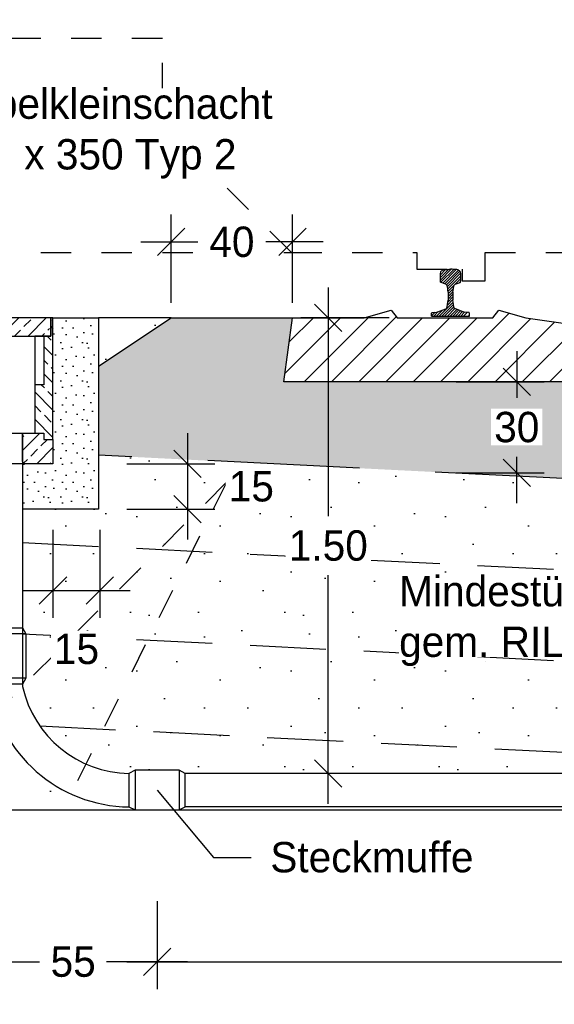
# Model space of a CAD drawing. Header units: metres. Extents: x -8 to 484, y -254 to 116.
# Tile 67 of 172: x 8.23 to 9.99, y 61.21 to 64.46. Entities that reach past the tile are written whole.
import ezdxf
from ezdxf import colors
from ezdxf.entities.mleader import LeaderData, LeaderLine
from ezdxf.math import Vec2, Vec3

# ---------------------------------------------------------------- set-up
doc = ezdxf.new("R2010")
doc.units = ezdxf.units.M
doc.linetypes.add('STRICHLINIE', pattern=[0.75, 0.5, -0.25])
doc.linetypes.add('STRICHPUNKT', pattern=[25.4, 12.7, -6.35, 0, -6.35])
for name, color, linetype in [('GTU_A_Druckbereich', 7, 'STRICHPUNKT'), ('GTU_A_Lichtraumprofil', 252, 'Continuous'), ('GTU_B', 253, 'Continuous'), ('GTU_B_Bemaßung', 253, 'Continuous'), ('GTU_P', 1, 'Continuous'), ('GTU_P_Baugrube', 11, 'Continuous'), ('GTU_P_Baugrube_Bemaßung', 11, 'Continuous'), ('GTU_P_Bemaßung', 1, 'Continuous'), ('GTU_P_Beschriftung', 1, 'Continuous')]:
    doc.layers.add(name, color=color, linetype=linetype)
doc.styles.add('PROVI', font='PROVI.SHX')
doc.dimstyles.new('1zu50', dxfattribs={"dimscale": 0.5, "dimtxt": 0.2, "dimasz": 0.18, "dimexe": 0.18, "dimexo": 0.02, "dimgap": 0.09, "dimtad": 0, "dimtih": 1, "dimtoh": 1, "dimzin": 4, "dimdsep": 46, "dimtxsty": 'PROVI', "dimblk1": 'OBLIQUE', "dimblk2": 'OBLIQUE', "dimsah": 1, "dimcen": 0.3, "dimdle": 0.2, "dimclrd": 256, "dimclre": 256, "dimclrt": 256, "dimadec": 0, "dimazin": 0, "dimtfac": 1, "dimtdec": 4, "dimtofl": 0, "dimtmove": 2, "dimatfit": 3, "dimldrblk": 'NONE', "dimfxl": 0.4, "dimfxlon": 1, "dimtfill": 1, "dimtfillclr": 256, "dimtolj": 1, "dimtzin": 0, "dimlwd": -1, "dimlwe": -1, "dimarcsym": 0})
doc.dimstyles.new('1zu50 (cm)', dxfattribs={"dimscale": 0.5, "dimtxt": 0.2, "dimasz": 0.18, "dimexe": 0.18, "dimexo": 0.02, "dimgap": 0.09, "dimtad": 0, "dimtih": 1, "dimtoh": 1, "dimdec": 0, "dimlfac": 100, "dimzin": 4, "dimdsep": 46, "dimtxsty": 'PROVI', "dimblk1": 'OBLIQUE', "dimblk2": 'OBLIQUE', "dimsah": 1, "dimcen": 0.3, "dimdle": 0.2, "dimclrd": 256, "dimclre": 256, "dimclrt": 256, "dimadec": 0, "dimazin": 0, "dimtfac": 1, "dimtdec": 4, "dimtofl": 0, "dimtmove": 2, "dimatfit": 3, "dimldrblk": 'NONE', "dimfxl": 0.4, "dimfxlon": 1, "dimtfill": 1, "dimtfillclr": 256, "dimtolj": 1, "dimtzin": 0, "dimlwd": -1, "dimlwe": -1, "dimarcsym": 0})
pattern_1 = [(45, (-40.98976, 10.93253), (-0.04490128, 0.04490128), []), (45, (-40.94486, 10.93253), (-0.04490128, 0.04490128), [0.03175, -0.015875])]

# ---------------------------------------------------------------- blocks, each defined once
blk = doc.blocks.new('Lira_250m GC mit_Ola')
at = {"layer": 'GTU_A_Lichtraumprofil', "linetype": 'STRICHLINIE', "ltscale": 0.2}
for points in [[(0.75, 0.055), (1.3875, 0.055), (1.3875, -0.038), (1.4625, -0.038), (1.4625, 0), (1.6125, 0), (1.6125, 0.055), (2.025, 0.055), (3.25, 0.055), (3.25, 0.38), (3.25, 3.05), (2.61, 4.9), (-1.11, 4.9), (-1.75, 3.05), (-1.75, 0.38), (-1.75, 0.055), (-0.525, 0.055), (-0.1125, 0.055), (-0.1125, 0), (0.0375, 0), (0.0375, -0.038), (0.1125, -0.038), (0.1125, 0.055), (0.75, 0.055)], [(-0.525, 0.055), (-0.85, 0.38), (-0.95, 0.38), (-0.95, 0.76), (-1.75, 0.76)]]:
    blk.add_lwpolyline(points, dxfattribs=at)
blk = doc.blocks.new('S54')
at = {"color": 0}
for p, q in [((-0.0335, 0.1187), (0.0018, 0.154)), ((-0.0335, 0.1275), (-0.0071, 0.1539)), ((-0.0335, 0.1363), (-0.0164, 0.1534)), ((-0.0335, 0.14), (-0.0324, 0.1449)), ((-0.0335, 0.116), (-0.0335, 0.14)), ((-0.0324, 0.1449), (-0.0315, 0.147)), ((-0.0322, 0.1112), (0.0105, 0.1539)), ((-0.0315, 0.147), (-0.0296, 0.1491)), ((-0.0296, 0.1491), (-0.0275, 0.1505)), ((-0.0275, 0.1505), (-0.0253, 0.1518)), ((-0.0259, 0.1086), (0.0187, 0.1531)), ((-0.0253, 0.1518), (-0.0243, 0.1521)), ((-0.0243, 0.1521), (-0.0209, 0.1529)), ((-0.0209, 0.1529), (-0.0171, 0.1533)), ((-0.0194, 0.1063), (0.0258, 0.1515)), ((-0.0171, 0.1533), (-0.014, 0.1536)), ((-0.014, 0.1536), (-0.0099, 0.1539)), ((-0.0134, 0.1034), (0.0309, 0.1477)), ((-0.0106, 0.0974), (0.0332, 0.1412)), ((-0.0099, 0.1539), (-0.0058, 0.154)), ((-0.0091, 0.09), (0.0335, 0.1326)), ((-0.0058, 0.154), (-0.0026, 0.154)), ((-0.0026, 0.154), (0, 0.154)), ((0.0026, 0.154), (0, 0.154)), ((0.0058, 0.154), (0.0026, 0.154)), ((0.0099, 0.1539), (0.0058, 0.154)), ((0.014, 0.1536), (0.0099, 0.1539)), ((0.0171, 0.1533), (0.014, 0.1536)), ((0.0209, 0.1529), (0.0171, 0.1533)), ((0.0243, 0.1521), (0.0209, 0.1529)), ((0.0253, 0.1518), (0.0243, 0.1521)), ((0.0275, 0.1505), (0.0253, 0.1518)), ((0.0296, 0.1491), (0.0275, 0.1505)), ((0.0315, 0.147), (0.0296, 0.1491)), ((0.0324, 0.1449), (0.0315, 0.147)), ((0.0335, 0.14), (0.0324, 0.1449)), ((0.0335, 0.116), (0.0335, 0.14)), ((-0.0332, 0.1123), (-0.0335, 0.116)), ((-0.0326, 0.1114), (-0.0332, 0.1123)), ((-0.0311, 0.1105), (-0.0326, 0.1114)), ((-0.0153, 0.1048), (-0.0311, 0.1105)), ((-0.0141, 0.1041), (-0.0153, 0.1048)), ((-0.0128, 0.1029), (-0.0141, 0.1041)), ((-0.0119, 0.1016), (-0.0128, 0.1029)), ((-0.0112, 0.1), (-0.0119, 0.1016)), ((-0.0105, 0.0968), (-0.0112, 0.1)), ((-0.0083, 0.082), (0.0335, 0.1238)), ((0.0105, 0.0968), (0.0112, 0.1)), ((0.0112, 0.1), (0.0119, 0.1016)), ((0.0119, 0.1016), (0.0128, 0.1029)), ((0.0128, 0.1029), (0.0141, 0.1041)), ((0.0141, 0.1041), (0.0153, 0.1048)), ((0.0153, 0.1048), (0.0311, 0.1105)), ((0.0279, 0.1093), (0.0335, 0.115)), ((0.0311, 0.1105), (0.0326, 0.1114)), ((0.0326, 0.1114), (0.0332, 0.1123)), ((0.0332, 0.1123), (0.0335, 0.116)), ((-0.0101, 0.0951), (-0.0105, 0.0968)), ((-0.0092, 0.091), (-0.0101, 0.0951)), ((-0.0085, 0.0854), (-0.0092, 0.091)), ((-0.008, 0.0786), (-0.0085, 0.0854)), ((-0.008, 0.0735), (0.0092, 0.0906)), ((-0.008, 0.0646), (0.0082, 0.0808)), ((-0.008, 0.0786), (-0.008, 0.0528)), ((-0.008, 0.0558), (0.008, 0.0718)), ((0.008, 0.0786), (0.0085, 0.0854)), ((0.008, 0.0786), (0.008, 0.0528)), ((0.0085, 0.0854), (0.0092, 0.091)), ((0.0092, 0.091), (0.0101, 0.0951)), ((0.0101, 0.0951), (0.0105, 0.0968)), ((-0.0372, 0.0001), (0.0088, 0.046)), ((-0.0283, 0.0001), (0.0095, 0.038)), ((-0.0109, 0.0313), (-0.0096, 0.0378)), ((-0.0099, 0.0362), (0.008, 0.0541)), ((-0.0096, 0.0378), (-0.0088, 0.0461)), ((-0.0088, 0.0462), (0.008, 0.0629)), ((-0.0088, 0.0461), (-0.008, 0.0528)), ((0.0088, 0.0461), (0.008, 0.0528)), ((0.0096, 0.0378), (0.0088, 0.0461)), ((0.0109, 0.0313), (0.0096, 0.0378)), ((-0.0625, 0.0013), (-0.0511, 0.0127)), ((-0.0625, 0.0099), (-0.0617, 0.0108)), ((-0.0625, 0), (-0.0625, 0.0099)), ((-0.0625, 0), (0.0625, 0)), ((-0.0617, 0.0108), (-0.0608, 0.0117)), ((-0.0608, 0.0117), (-0.0595, 0.012)), ((-0.0595, 0.012), (-0.0447, 0.0132)), ((-0.0549, 0), (-0.0403, 0.0146)), ((-0.0461, 0), (-0.0263, 0.0198)), ((-0.0447, 0.0132), (-0.0417, 0.0141)), ((-0.0417, 0.0141), (-0.0157, 0.0237)), ((-0.0195, 0.0001), (0.0111, 0.0307)), ((-0.0157, 0.0237), (-0.0137, 0.0249)), ((-0.0137, 0.0249), (-0.0124, 0.026)), ((-0.0124, 0.026), (-0.0119, 0.0274)), ((-0.0119, 0.0274), (-0.0109, 0.0313)), ((-0.0106, 0.0001), (0.014, 0.0247)), ((-0.0018, 0.0001), (0.0201, 0.022)), ((0.0071, 0.0001), (0.0266, 0.0197)), ((0.0119, 0.0274), (0.0109, 0.0313)), ((0.0124, 0.026), (0.0119, 0.0274)), ((0.0137, 0.0249), (0.0124, 0.026)), ((0.0157, 0.0237), (0.0137, 0.0249)), ((0.0417, 0.0141), (0.0157, 0.0237)), ((0.0159, 0.0001), (0.0331, 0.0173)), ((0.0247, 0.0001), (0.0395, 0.0149)), ((0.0335, 0.0001), (0.0462, 0.0127)), ((0.0447, 0.0132), (0.0417, 0.0141)), ((0.0424, 0.0001), (0.0543, 0.012)), ((0.0595, 0.012), (0.0447, 0.0132)), ((0.0608, 0.0117), (0.0595, 0.012)), ((0.06, 0), (0.0625, 0.0025)), ((0.0617, 0.0108), (0.0608, 0.0117)), ((0.0625, 0.0099), (0.0617, 0.0108)), ((0.0618, 0.0107), (0.0618, 0.0107)), ((0.0625, 0), (0.0625, 0.0099))]:
    blk.add_line(p, q, dxfattribs=at)
blk = doc.blocks.new('Druckbereich')
at = {"layer": 'GTU_A_Druckbereich', "linetype": 'STRICHLINIE', "ltscale": 0.2}
for q in [(-1.5862, -1.5485), (-1.2743, -1.7733)]:
    blk.add_line((-0.7377, -0.7), q, dxfattribs=at)
blk = doc.blocks.new('_OBLIQUE')
at = {"color": 0, "linetype": 'ByBlock'}
blk.add_line((-0.5, -0.5), (0.5, 0.5), dxfattribs=at)
blk = doc.blocks.new('*D34')
at = {"layer": 'Defpoints', "color": 0, "linetype": 'Continuous'}
for p in [(10.4002, 66.4732), (5, 63.4312), (10.4002, 63.4312)]:
    blk.add_point(p, dxfattribs=at)
at = {"layer": 'GTU_B_Bemaßung', "linetype": 'Continuous'}
for p, q in [((5, 66.2732), (5, 66.5632)), ((10.4002, 66.2732), (10.4002, 66.5632)), ((4.9, 66.4732), (7.5319, 66.4732)), ((10.5002, 66.4732), (7.8683, 66.4732))]:
    blk.add_line(p, q, dxfattribs=at)
at = {"layer": 'GTU_B_Bemaßung', "linetype": 'Continuous', "xscale": 0.09, "yscale": 0.09, "zscale": 0.09, "rotation": 180}
blk.add_blockref('_OBLIQUE', (5, 66.4732), dxfattribs=at)
at = {"layer": 'GTU_B_Bemaßung', "linetype": 'Continuous', "xscale": 0.09, "yscale": 0.09, "zscale": 0.09}
blk.add_blockref('_OBLIQUE', (10.4002, 66.4732), dxfattribs=at)
at = {"layer": 'GTU_B_Bemaßung', "linetype": 'Continuous', "insert": (7.7001, 66.4732), "char_height": 0.1, "attachment_point": 5, "style": 'PROVI', "bg_fill": 3, "box_fill_scale": 1.1, "bg_fill_color": 256, "bg_fill_true_color": 13158600, "bg_fill_transparency": 0}
blk.add_mtext('\\A1;5.40', dxfattribs=at)
blk = doc.blocks.new('_None')
blk = doc.blocks.new('GTU_Kls Typ 2')
h = blk.add_hatch()
h.set_pattern_fill('ANSI33', color=256, scale=0.01, angle=156.5422)
h.set_pattern_definition([(135, (-40.98976, 10.93253), (-0.04490128, -0.04490128), []), (135, (-40.98976, 10.977434), (-0.04490128, -0.04490128), [0.03175, -0.015875])])
h.paths.add_polyline_path([(0.175, -0.22), (0.205, -0.22), (0.205, -0.06), (0.2275, -0.06), (0.2275, 0), (0.235, 0), (0.235, -0.4), (0.205, -0.4), (0.205, -0.38), (0.175, -0.38)])
h.paths.add_polyline_path([(-0.235, 0), (-0.2275, 0), (-0.2275, -0.06), (-0.205, -0.06), (-0.205, -0.22), (-0.175, -0.22), (-0.175, -0.38), (-0.205, -0.38), (-0.205, -0.4), (-0.235, -0.4)])
h = blk.add_hatch()
h.set_pattern_fill('ANSI33', color=256, scale=0.01, angle=66.5422)
h.set_pattern_definition(pattern_1)
h.paths.add_polyline_path([(0.235, -0.48), (0.235, -0.4), (0.205, -0.4), (0.205, -0.38), (0.135, -0.38), (0.135, -0.472, 0.414214), (0.143, -0.48)])
h.paths.add_polyline_path([(-0.205, -0.38), (-0.205, -0.4), (-0.235, -0.4), (-0.235, -0.48), (-0.143, -0.48, 0.414214), (-0.135, -0.472), (-0.135, -0.38)])
h.paths.add_polyline_path([(0.22, -0.06), (0.2275, 0), (-0.2275, 0), (-0.22, -0.06)])
h = blk.add_hatch()
h.set_pattern_fill('ANSI33', color=256, scale=0.01, angle=66.5422)
h.set_pattern_definition(pattern_1)
h.paths.add_polyline_path([(0.025, -0.472, -0.414214), (0.017, -0.48), (0, -0.48), (-0.017, -0.48, -0.414214), (-0.025, -0.472), (-0.025, -0.38), (0, -0.38), (0.025, -0.38)])
at = {"flags": 128}
for points in [[(-0.235, -0.4), (-0.235, 0), (-0.2275, 0), (-0.2275, -0.06), (-0.175, -0.06), (-0.175, -0.38)], [(0.2275, 0), (-0.2275, 0), (-0.2275, -0.06), (0.2275, -0.06), (0.2275, 0)], [(0.235, -0.4), (0.235, 0), (0.2275, 0), (0.2275, -0.06), (0.175, -0.06), (0.175, -0.38)], [(-0.205, -0.06), (-0.205, -0.22), (-0.175, -0.22)], [(0.205, -0.06), (0.205, -0.22), (0.175, -0.22)]]:
    blk.add_lwpolyline(points, dxfattribs=at)
blk.add_lwpolyline([(-0.235, -0.48), (-0.235, -0.4), (-0.205, -0.4), (-0.205, -0.38), (0, -0.38), (0.205, -0.38), (0.205, -0.4), (0.235, -0.4), (0.235, -0.48), (0.113, -0.48), (0.017, -0.48), (0, -0.48), (-0.017, -0.48), (-0.113, -0.48)], close=True, dxfattribs=at)
for points in [[(-0.135, -0.38), (-0.135, -0.472, -0.414214), (-0.143, -0.48)], [(-0.017, -0.48, -0.414214), (-0.025, -0.472), (-0.025, -0.38)], [(0.025, -0.38), (0.025, -0.472, -0.414214), (0.017, -0.48)], [(0.143, -0.48, -0.414214), (0.135, -0.472), (0.135, -0.38)]]:
    blk.add_lwpolyline(points, format="xyb", dxfattribs=at)
blk = doc.blocks.new('*D127')
at = {"layer": 'Defpoints', "color": 0, "linetype": 'Continuous'}
for p in [(8.3402, 62.9932), (8.4902, 62.8432), (8.7834, 62.8432)]:
    blk.add_point(p, dxfattribs=at)
at = {"layer": 'GTU_P_Bemaßung', "linetype": 'Continuous'}
for p, q in [((8.7834, 63.0932), (8.7834, 62.7432)), ((8.5834, 62.9932), (8.8734, 62.9932)), ((8.5834, 62.8432), (8.8734, 62.8432))]:
    blk.add_line(p, q, dxfattribs=at)
at = {"layer": 'GTU_P_Bemaßung', "linetype": 'Continuous', "xscale": 0.09, "yscale": 0.09, "zscale": 0.09}
for p, rotation in [((8.7834, 62.9932), 90), ((8.7834, 62.8432), 270)]:
    blk.add_blockref('_OBLIQUE', p, dxfattribs=dict(at, rotation=rotation))
at = {"layer": 'GTU_P_Bemaßung', "linetype": 'Continuous', "insert": (8.9932, 62.9182), "char_height": 0.1, "attachment_point": 5, "style": 'PROVI', "bg_fill": 3, "box_fill_scale": 1.1, "bg_fill_color": 256, "bg_fill_true_color": 13158600, "bg_fill_transparency": 0}
blk.add_mtext('\\A1;15', dxfattribs=at)
blk = doc.blocks.new('*D128')
at = {"layer": 'Defpoints', "color": 0, "linetype": 'Continuous'}
for p in [(8.3402, 62.9932), (8.4948, 62.9932), (8.4948, 62.5752)]:
    blk.add_point(p, dxfattribs=at)
at = {"layer": 'GTU_P_Bemaßung', "linetype": 'Continuous'}
for p, q in [((8.3402, 62.7752), (8.3402, 62.4852)), ((8.4948, 62.7752), (8.4948, 62.4852)), ((8.2402, 62.5752), (8.5948, 62.5752))]:
    blk.add_line(p, q, dxfattribs=at)
at = {"layer": 'GTU_P_Bemaßung', "linetype": 'Continuous', "xscale": 0.09, "yscale": 0.09, "zscale": 0.09, "rotation": 180}
blk.add_blockref('_OBLIQUE', (8.3402, 62.5752), dxfattribs=at)
at = {"layer": 'GTU_P_Bemaßung', "linetype": 'Continuous', "xscale": 0.09, "yscale": 0.09, "zscale": 0.09}
blk.add_blockref('_OBLIQUE', (8.4948, 62.5752), dxfattribs=at)
at = {"layer": 'GTU_P_Bemaßung', "linetype": 'Continuous', "insert": (8.4175, 62.3828), "char_height": 0.1, "attachment_point": 5, "style": 'PROVI', "bg_fill": 3, "box_fill_scale": 1.1, "bg_fill_color": 256, "bg_fill_true_color": 13158600, "bg_fill_transparency": 0}
blk.add_mtext('\\A1;15', dxfattribs=at)
blk = doc.blocks.new('*D129')
at = {"layer": 'Defpoints', "color": 0, "linetype": 'Continuous'}
for p in [(9.6307, 63.4732), (9.2467, 61.9732), (9.5098, 61.9732)]:
    blk.add_point(p, dxfattribs=at)
at = {"layer": 'GTU_P_Bemaßung', "linetype": 'Continuous'}
for p, q in [((9.2467, 63.5732), (9.2467, 62.8205)), ((9.4467, 63.4732), (9.1567, 63.4732)), ((9.2467, 61.8732), (9.2467, 62.626)), ((9.4467, 61.9732), (9.1567, 61.9732))]:
    blk.add_line(p, q, dxfattribs=at)
at = {"layer": 'GTU_P_Bemaßung', "linetype": 'Continuous', "xscale": 0.09, "yscale": 0.09, "zscale": 0.09}
for p, rotation in [((9.2467, 63.4732), 90), ((9.2467, 61.9732), 270)]:
    blk.add_blockref('_OBLIQUE', p, dxfattribs=dict(at, rotation=rotation))
at = {"layer": 'GTU_P_Bemaßung', "linetype": 'Continuous', "insert": (9.2467, 62.7232), "char_height": 0.1, "attachment_point": 5, "style": 'PROVI', "bg_fill": 3, "box_fill_scale": 1.1, "bg_fill_color": 256, "bg_fill_true_color": 13158600, "bg_fill_transparency": 0}
blk.add_mtext('\\A1;1.50', dxfattribs=at)
blk = doc.blocks.new('*D131')
at = {"layer": 'Defpoints', "color": 0, "linetype": 'Continuous'}
for p in [(8.3402, 66.9732), (7.8702, 63.4732), (8.3402, 63.4732)]:
    blk.add_point(p, dxfattribs=at)
at = {"layer": 'GTU_P_Bemaßung', "linetype": 'Continuous'}
for p, q in [((7.8702, 66.7732), (7.8702, 67.0632)), ((8.3402, 66.7732), (8.3402, 67.0632)), ((7.7702, 66.9732), (7.9922, 66.9732)), ((8.4402, 66.9732), (8.2182, 66.9732))]:
    blk.add_line(p, q, dxfattribs=at)
at = {"layer": 'GTU_P_Bemaßung', "linetype": 'Continuous', "xscale": 0.09, "yscale": 0.09, "zscale": 0.09, "rotation": 180}
blk.add_blockref('_OBLIQUE', (7.8702, 66.9732), dxfattribs=at)
at = {"layer": 'GTU_P_Bemaßung', "linetype": 'Continuous', "xscale": 0.09, "yscale": 0.09, "zscale": 0.09}
blk.add_blockref('_OBLIQUE', (8.3402, 66.9732), dxfattribs=at)
at = {"layer": 'GTU_P_Bemaßung', "linetype": 'Continuous', "insert": (8.1052, 66.9732), "char_height": 0.1, "attachment_point": 5, "style": 'PROVI', "bg_fill": 3, "box_fill_scale": 1.1, "bg_fill_color": 256, "bg_fill_true_color": 13158600, "bg_fill_transparency": 0}
blk.add_mtext('\\A1;47', dxfattribs=at)
blk = doc.blocks.new('*D132')
at = {"layer": 'Defpoints', "color": 0, "linetype": 'Continuous'}
for p in [(10.4002, 66.9732), (8.3402, 63.4732), (10.4002, 63.4312)]:
    blk.add_point(p, dxfattribs=at)
at = {"layer": 'GTU_P_Bemaßung', "linetype": 'Continuous'}
for p, q in [((8.3402, 66.7732), (8.3402, 67.0632)), ((10.4002, 66.7732), (10.4002, 67.0632)), ((8.2402, 66.9732), (9.2039, 66.9732)), ((10.5002, 66.9732), (9.5365, 66.9732))]:
    blk.add_line(p, q, dxfattribs=at)
at = {"layer": 'GTU_P_Bemaßung', "linetype": 'Continuous', "xscale": 0.09, "yscale": 0.09, "zscale": 0.09, "rotation": 180}
blk.add_blockref('_OBLIQUE', (8.3402, 66.9732), dxfattribs=at)
at = {"layer": 'GTU_P_Bemaßung', "linetype": 'Continuous', "xscale": 0.09, "yscale": 0.09, "zscale": 0.09}
blk.add_blockref('_OBLIQUE', (10.4002, 66.9732), dxfattribs=at)
at = {"layer": 'GTU_P_Bemaßung', "linetype": 'Continuous', "insert": (9.3702, 66.9732), "char_height": 0.1, "attachment_point": 5, "style": 'PROVI', "bg_fill": 3, "box_fill_scale": 1.1, "bg_fill_color": 256, "bg_fill_true_color": 13158600, "bg_fill_transparency": 0}
blk.add_mtext('\\A1;2.06', dxfattribs=at)
blk = doc.blocks.new('*D133')
at = {"layer": 'Defpoints', "color": 0, "linetype": 'Continuous'}
for p in [(8.1302, 62.2672), (8.683, 61.9185), (8.683, 61.3532)]:
    blk.add_point(p, dxfattribs=at)
at = {"layer": 'GTU_P_Bemaßung', "linetype": 'Continuous'}
for p, q in [((8.1302, 61.5532), (8.1302, 61.2632)), ((8.683, 61.5532), (8.683, 61.2632)), ((8.0302, 61.3532), (8.2963, 61.3532)), ((8.783, 61.3532), (8.5168, 61.3532))]:
    blk.add_line(p, q, dxfattribs=at)
at = {"layer": 'GTU_P_Bemaßung', "linetype": 'Continuous', "xscale": 0.09, "yscale": 0.09, "zscale": 0.09, "rotation": 180}
blk.add_blockref('_OBLIQUE', (8.1302, 61.3532), dxfattribs=at)
at = {"layer": 'GTU_P_Bemaßung', "linetype": 'Continuous', "xscale": 0.09, "yscale": 0.09, "zscale": 0.09}
blk.add_blockref('_OBLIQUE', (8.683, 61.3532), dxfattribs=at)
at = {"layer": 'GTU_P_Bemaßung', "linetype": 'Continuous', "insert": (8.4066, 61.3532), "char_height": 0.1, "attachment_point": 5, "style": 'PROVI', "bg_fill": 3, "box_fill_scale": 1.1, "bg_fill_color": 256, "bg_fill_true_color": 13158600, "bg_fill_transparency": 0}
blk.add_mtext('\\A1;55', dxfattribs=at)
blk = doc.blocks.new('*D134')
at = {"layer": 'Defpoints', "color": 0, "linetype": 'Continuous'}
for p in [(8.683, 61.8532), (12.9095, 61.8532), (12.9095, 61.3532)]:
    blk.add_point(p, dxfattribs=at)
at = {"layer": 'GTU_P_Bemaßung', "linetype": 'Continuous'}
for p, q in [((8.683, 61.5532), (8.683, 61.2632)), ((12.9095, 61.5532), (12.9095, 61.2632)), ((8.583, 61.3532), (10.6262, 61.3532)), ((13.0095, 61.3532), (10.9663, 61.3532))]:
    blk.add_line(p, q, dxfattribs=at)
at = {"layer": 'GTU_P_Bemaßung', "linetype": 'Continuous', "xscale": 0.09, "yscale": 0.09, "zscale": 0.09, "rotation": 180}
blk.add_blockref('_OBLIQUE', (8.683, 61.3532), dxfattribs=at)
at = {"layer": 'GTU_P_Bemaßung', "linetype": 'Continuous', "xscale": 0.09, "yscale": 0.09, "zscale": 0.09}
blk.add_blockref('_OBLIQUE', (12.9095, 61.3532), dxfattribs=at)
at = {"layer": 'GTU_P_Bemaßung', "linetype": 'Continuous', "insert": (10.7962, 61.3532), "char_height": 0.1, "attachment_point": 5, "style": 'PROVI', "bg_fill": 3, "box_fill_scale": 1.1, "bg_fill_color": 256, "bg_fill_true_color": 13158600, "bg_fill_transparency": 0}
blk.add_mtext('\\A1;4.23', dxfattribs=at)
blk = doc.blocks.new('*D185')
at = {"layer": 'Defpoints', "color": 0, "linetype": 'Continuous'}
for p in [(7.3802, 61.8532), (13.4623, 61.8532), (13.4623, 60.8532)]:
    blk.add_point(p, dxfattribs=at)
at = {"layer": 'GTU_P_Baugrube_Bemaßung', "linetype": 'Continuous'}
for p, q in [((7.3802, 61.0532), (7.3802, 60.7632)), ((13.4623, 61.0532), (13.4623, 60.7632)), ((7.2802, 60.8532), (10.2552, 60.8532)), ((13.5623, 60.8532), (10.5872, 60.8532))]:
    blk.add_line(p, q, dxfattribs=at)
at = {"layer": 'GTU_P_Baugrube_Bemaßung', "linetype": 'Continuous', "xscale": 0.09, "yscale": 0.09, "zscale": 0.09, "rotation": 180}
blk.add_blockref('_OBLIQUE', (7.3802, 60.8532), dxfattribs=at)
at = {"layer": 'GTU_P_Baugrube_Bemaßung', "linetype": 'Continuous', "xscale": 0.09, "yscale": 0.09, "zscale": 0.09}
blk.add_blockref('_OBLIQUE', (13.4623, 60.8532), dxfattribs=at)
at = {"layer": 'GTU_P_Baugrube_Bemaßung', "linetype": 'Continuous', "insert": (10.4212, 60.8532), "char_height": 0.1, "attachment_point": 5, "style": 'PROVI', "bg_fill": 3, "box_fill_scale": 1.1, "bg_fill_color": 256, "bg_fill_true_color": 13158600, "bg_fill_transparency": 0}
blk.add_mtext('\\A1;6.08', dxfattribs=at)
blk = doc.blocks.new('*D192')
at = {"layer": 'Defpoints', "color": 0, "linetype": 'Continuous'}
for p in [(9.1292, 63.7232), (8.7292, 63.4732), (9.1292, 63.4732)]:
    blk.add_point(p, dxfattribs=at)
at = {"layer": 'GTU_P_Bemaßung', "linetype": 'Continuous'}
for p, q in [((8.7292, 63.5232), (8.7292, 63.8132)), ((9.1292, 63.5232), (9.1292, 63.8132)), ((8.6292, 63.7232), (8.817, 63.7232)), ((9.2292, 63.7232), (9.0413, 63.7232))]:
    blk.add_line(p, q, dxfattribs=at)
at = {"layer": 'GTU_P_Bemaßung', "linetype": 'Continuous', "xscale": 0.09, "yscale": 0.09, "zscale": 0.09, "rotation": 180}
blk.add_blockref('_OBLIQUE', (8.7292, 63.7232), dxfattribs=at)
at = {"layer": 'GTU_P_Bemaßung', "linetype": 'Continuous', "xscale": 0.09, "yscale": 0.09, "zscale": 0.09}
blk.add_blockref('_OBLIQUE', (9.1292, 63.7232), dxfattribs=at)
at = {"layer": 'GTU_P_Bemaßung', "linetype": 'Continuous', "insert": (8.9292, 63.7232), "char_height": 0.1, "attachment_point": 5, "style": 'PROVI', "bg_fill": 3, "box_fill_scale": 1.1, "bg_fill_color": 256, "bg_fill_true_color": 13158600, "bg_fill_transparency": 0}
blk.add_mtext('\\A1;40', dxfattribs=at)
blk = doc.blocks.new('*D194')
at = {"layer": 'Defpoints', "color": 0, "linetype": 'Continuous'}
for p in [(9.6492, 63.2632), (9.6492, 62.9632), (9.8672, 62.9632)]:
    blk.add_point(p, dxfattribs=at)
at = {"layer": 'GTU_P_Bemaßung', "linetype": 'Continuous'}
for p, q in [((9.8672, 63.3632), (9.8672, 63.2103)), ((9.6672, 63.2632), (9.9572, 63.2632)), ((9.8672, 62.8632), (9.8672, 63.0162)), ((9.6672, 62.9632), (9.9572, 62.9632))]:
    blk.add_line(p, q, dxfattribs=at)
at = {"layer": 'GTU_P_Bemaßung', "linetype": 'Continuous', "xscale": 0.09, "yscale": 0.09, "zscale": 0.09}
for p, rotation in [((9.8672, 63.2632), 90), ((9.8672, 62.9632), 270)]:
    blk.add_blockref('_OBLIQUE', p, dxfattribs=dict(at, rotation=rotation))
at = {"layer": 'GTU_P_Bemaßung', "linetype": 'Continuous', "insert": (9.8672, 63.1132), "char_height": 0.1, "attachment_point": 5, "style": 'PROVI', "bg_fill": 3, "box_fill_scale": 1.1, "bg_fill_color": 256, "bg_fill_true_color": 13158600, "bg_fill_transparency": 0}
blk.add_mtext('\\A1;30', dxfattribs=at)

msp = doc.modelspace()

# ---------------------------------------------------------------- hatches: boundary and pattern name
at = {"layer": 'GTU_B'}
h = msp.add_hatch(dxfattribs=at)
h.set_pattern_fill('ANSI31', color=256, scale=0.02, style=0)
h.set_pattern_definition([(45, (2.90033, 58.43332), (-0.0449013, 0.0449013), [])])
h.paths.add_polyline_path([(9.1002, 63.2632), (9.1292, 63.4732), (9.3642, 63.4732), (9.4532, 63.4982), (9.4532, 63.4982), (9.4732, 63.4732), (9.7882, 63.4732), (9.8082, 63.4982), (9.8082, 63.4982), (9.8972, 63.4732), (9.8972, 63.4732), (10.1972, 63.4312), (10.6032, 63.4312), (10.9032, 63.4732), (10.9032, 63.4732), (10.9922, 63.4982), (10.9922, 63.4982), (11.0122, 63.4732), (11.3272, 63.4732), (11.3472, 63.4982), (11.3472, 63.4982), (11.4362, 63.4732), (11.6712, 63.4732), (11.7002, 63.2632)])
at = {"layer": 'GTU_P', "linetype": 'Continuous'}
h = msp.add_hatch(dxfattribs=at)
h.set_pattern_fill('DOTS2', color=256, scale=0.005, angle=180, style=0)
h.set_pattern_definition([(0, (-11.35974, -740.39298), (0, 0.127), [0, -0.127]), (0, (-11.3191, -740.39044), (0, 0.127), [0, -0.127]), (0, (-11.34196, -740.3625), (0, 0.127), [0, -0.127]), (0, (-11.31402, -740.34218), (0, 0.127), [0, -0.127]), (0, (-11.34704, -740.33456), (0, 0.127), [0, -0.127]), (0, (-11.33688, -740.30408), (0, 0.127), [0, -0.127]), (0, (-11.35466, -740.28122), (0, 0.127), [0, -0.127]), (0, (-11.31402, -740.28376), (0, 0.127), [0, -0.127]), (0, (-11.28354, -740.27868), (0, 0.127), [0, -0.127]), (0, (-11.2683, -740.30916), (0, 0.127), [0, -0.127]), (0, (-11.2429, -740.3117), (0, 0.127), [0, -0.127]), (0, (-11.2429, -740.35742), (0, 0.127), [0, -0.127]), (0, (-11.26576, -740.37266), (0, 0.127), [0, -0.127]), (0, (-11.30132, -740.36504), (0, 0.127), [0, -0.127]), (0, (-11.27846, -740.34218), (0, 0.127), [0, -0.127]), (0, (-11.30132, -740.31932), (0, 0.127), [0, -0.127]), (0, (-11.24798, -740.39044), (0, 0.127), [0, -0.127])])
h.paths.add_polyline_path([(8.2402, 62.8432), (8.4902, 62.8432), (8.4902, 63.4496), (8.3402, 63.4496), (8.3402, 63.0732), (8.3402, 62.9932), (8.2402, 62.9932)])
h.paths.add_polyline_path([(8.3402, 63.4496), (8.4902, 63.4496), (8.4902, 63.4732), (8.3402, 63.4732)])
h.paths.add_polyline_path([(8.1302, 62.8432), (8.1302, 62.9932), (8.1222, 62.9932), (8.0882, 62.9932), (8.0802, 62.9932), (8.0217, 62.8432)])
h.paths.add_polyline_path([(8.0217, 62.8432), (8.0802, 62.9932), (7.8702, 62.9932), (7.8702, 63.2582), (7.3802, 63.2582), (7.3802, 63.1082), (7.7202, 63.1082), (7.7202, 62.8432)])
at = {"layer": 'GTU_P', "linetype": 'Continuous', "transparency": 33554508}
h = msp.add_hatch(color=256, dxfattribs=at)
h.paths.add_polyline_path([(11.9125, 62.9332), (12, 62.8457), (13.0946, 62.791), (12.4986, 63.1883), (12.4603, 63.1883), (12.4603, 63.2138), (12.0712, 63.4732), (11.6712, 63.4732), (11.7002, 63.2632), (9.1002, 63.2632), (9.1292, 63.4732), (8.7292, 63.4732), (8.4902, 63.3139), (8.4902, 63.0212), (11.9551, 62.848)])
h.paths.add_polyline_path([(12.4603, 63.1883), (12.4986, 63.1883), (12.4603, 63.2138)])
at = {"layer": 'GTU_P_Baugrube', "linetype": 'Continuous', "transparency": 33554687}
h = msp.add_hatch(dxfattribs=at)
h.set_pattern_fill('DOTS2', color=256, scale=0.02, style=0)
h.paths.add_polyline_path([(8.6103, 61.8532), (8.5902, 61.8632, -0.290434), (8.1686, 62.1362), (7.3802, 62.1756), (7.3802, 61.8532)])
h.paths.add_polyline_path([(7.3802, 62.1756), (8.1686, 62.1362, -0.073223), (8.1302, 62.2672), (8.1302, 62.4385), (7.3802, 62.476)])
h.paths.add_polyline_path([(7.3802, 62.476), (8.1302, 62.4385), (8.1302, 62.7388), (7.3802, 62.7763)])
h.paths.add_polyline_path([(7.3802, 62.7763), (8.1302, 62.7388), (8.1302, 62.8432), (7.7202, 62.8432), (7.7202, 63.1082), (7.3802, 63.1082), (7.3802, 62.8432)])
h.paths.add_polyline_path([(8.4902, 62.8432), (8.2402, 62.8432), (8.2402, 62.7333), (13.1003, 62.4903), (13.1003, 62.5087), (12.7888, 62.5243), (13.1003, 62.7319), (13.1003, 62.9732), (13.1003, 63.0911), (12.6075, 63.1157), (13.0946, 62.791), (8.4902, 63.0212)])
h.paths.add_polyline_path([(13.1003, 62.4903), (8.2402, 62.7333), (8.2402, 62.433), (13.1003, 62.1899)])
h.paths.add_polyline_path([(8.2402, 62.2592, 0.09783), (8.2968, 62.1297), (11.4267, 61.9732), (12.8168, 61.9732), (12.8369, 61.9839), (12.9822, 61.9839), (13.0023, 61.9732, 0.06832), (13.1003, 61.9884), (13.1003, 62.1899), (8.2402, 62.433)])
h.paths.add_polyline_path([(8.7556, 61.9839), (8.7757, 61.9732), (11.4267, 61.9732), (8.2968, 62.1297, 0.241279), (8.5902, 61.9732), (8.6103, 61.9839)])
h.paths.add_polyline_path([(13.4623, 61.8532), (13.4623, 61.8715), (13.2003, 61.8846), (13.2003, 61.8532)])
h.paths.add_polyline_path([(13.4623, 62.1718), (13.439, 62.173, -0.197131), (13.2003, 61.9091), (13.2003, 61.8846), (13.4623, 61.8715)])
h.paths.add_polyline_path([(13.2003, 62.1849), (13.2003, 62.0356, 0.132122), (13.3244, 62.1787)])
h.paths.add_polyline_path([(13.2003, 62.0356), (13.2003, 62.1849), (13.1003, 62.1899), (13.1003, 61.9884, 0.076291)])
h.paths.add_polyline_path([(13.3244, 62.1787, 0.058623), (13.3523, 62.2592), (13.3523, 62.4777), (13.2003, 62.4853), (13.2003, 62.1849)])
h.paths.add_polyline_path([(13.2003, 62.1849), (13.2003, 62.4853), (13.1003, 62.4903), (13.1003, 62.1899)])
h.paths.add_polyline_path([(13.2003, 62.7986), (13.2003, 62.5037), (13.3523, 62.4961), (13.3523, 62.8999)])
h.paths.add_polyline_path([(13.2003, 62.5037), (13.2003, 62.7986), (13.1003, 62.7319), (13.1003, 62.5087)])
h.paths.add_polyline_path([(13.1003, 62.7319), (12.7888, 62.5243), (13.1003, 62.5087)])
h.paths.add_polyline_path([(13.2003, 62.7986), (13.2003, 62.9732), (13.1003, 62.9732), (13.1003, 62.7319)])
h.paths.add_polyline_path([(13.2003, 62.9732), (13.2003, 62.7986), (13.3523, 62.8999), (13.3523, 62.9732)])
h.paths.add_polyline_path([(12.6075, 63.1157), (13.1003, 63.0911), (13.1003, 63.1883), (12.4986, 63.1883)])
h.paths.add_polyline_path([(12.4603, 63.4234), (12.4603, 63.2138), (12.4986, 63.1883), (13.1003, 63.1883), (13.1003, 63.3914)])
h.paths.add_polyline_path([(12.4603, 63.4234), (12.1204, 63.4404), (12.4603, 63.2138)])
h.paths.add_polyline_path([(12.4603, 63.4732), (12.0712, 63.4732), (12.1204, 63.4404), (12.4603, 63.4234)])
h.paths.add_polyline_path([(12.4603, 63.4732), (12.4603, 63.4234), (13.1003, 63.3914), (13.1003, 63.4732)])
h.paths.add_polyline_path([(13.3523, 62.9732), (13.3523, 62.8999), (13.4623, 62.9732)])
h.paths.add_polyline_path([(13.2003, 62.5037), (13.2003, 62.4853), (13.3523, 62.4777), (13.3523, 62.4961)])
h.paths.add_polyline_path([(13.2003, 62.4853), (13.2003, 62.5037), (13.1003, 62.5087), (13.1003, 62.4903)])
h.paths.add_polyline_path([(13.439, 62.173), (13.4623, 62.1718), (13.4623, 62.2672, -0.051897)])
h.paths.add_polyline_path([(13.2003, 61.8846), (13.1462, 61.8873, -0.025422), (13.1003, 61.8745), (13.1003, 61.8532), (13.2003, 61.8532)])
h.paths.add_polyline_path([(13.1462, 61.8873), (13.2003, 61.8846), (13.2003, 61.9091, -0.031146)])
h.paths.add_polyline_path([(13.0023, 61.8632), (12.9822, 61.8532), (13.1003, 61.8532), (13.1003, 61.8745, -0.052761)])
h.paths.add_polyline_path([(8.7757, 61.8632), (8.7556, 61.8532), (12.8369, 61.8532), (12.8168, 61.8632)])
h = msp.add_hatch(dxfattribs=at)
h.set_pattern_fill('DOTS2', color=256, scale=0.02, style=0)
h.paths.add_polyline_path([(8.7292, 63.4732), (8.4902, 63.4732), (8.4902, 63.3139)])

# ---------------------------------------------------------------- linework, layer by layer
at = {"layer": 'GTU_B', "flags": 128}
msp.add_lwpolyline([(9.1002, 63.2632), (9.1292, 63.4732), (9.3642, 63.4732), (9.4532, 63.4982), (9.4732, 63.4732), (9.7882, 63.4732), (9.8082, 63.4982), (9.8972, 63.4732), (10.1972, 63.4312), (10.6032, 63.4312), (10.9032, 63.4732), (10.9922, 63.4982), (11.0122, 63.4732), (11.3272, 63.4732), (11.3472, 63.4982), (11.4362, 63.4732), (11.6712, 63.4732), (11.7002, 63.2632), (9.1002, 63.2632)], dxfattribs=at)
at = {"layer": 'GTU_P', "linetype": 'Continuous'}
msp.add_line((8.7292, 63.4732), (8.4902, 63.4732), dxfattribs=at)
at = {"layer": 'GTU_P'}
for p, q in [((8.2508, 62.2874), (8.1202, 62.2874)), ((8.6103, 61.9839), (8.6103, 61.8532)), ((8.7556, 61.9839), (8.7556, 61.8532)), ((12.8168, 61.9732), (8.7757, 61.9732)), ((12.8168, 61.8632), (8.7757, 61.8632))]:
    msp.add_line(p, q, dxfattribs=at)
at = {"layer": 'GTU_P', "linetype": 'Continuous'}
msp.add_lwpolyline([(8.3402, 63.4732), (8.4902, 63.4732), (8.4902, 62.8432), (8.2402, 62.8432)], dxfattribs=at)
at = {"layer": 'GTU_P', "linetype": 'Continuous', "elevation": 47753.4019}
msp.add_lwpolyline([(8.3368, 63.4658), (8.3368, 63.4658)], dxfattribs=at)
at = {"layer": 'GTU_P', "linetype": 'STRICHLINIE'}
for points in [[(11.6712, 63.4732), (12.0712, 63.4732), (12.0712, 63.4732), (13.0946, 62.791), (13.0946, 62.791), (8.4902, 63.0212)], [(8.4902, 63.3139), (8.7292, 63.4732), (9.1292, 63.4732)]]:
    msp.add_lwpolyline(points, dxfattribs=at)
at = {"layer": 'GTU_P', "linetype": 'Continuous'}
for points in [[(8.1302, 63.0932), (8.1302, 62.2672, 0.371558), (8.5902, 61.8632)], [(8.2402, 63.0932), (8.2402, 62.2592, 0.347307), (8.5902, 61.9732)]]:
    msp.add_lwpolyline(points, format="xyb", dxfattribs=at)
at = {"layer": 'GTU_P'}
msp.add_lwpolyline([(8.6103, 61.8532), (8.7556, 61.8532), (8.7757, 61.8632), (8.7757, 61.9732), (8.7556, 61.9839), (8.6103, 61.9839), (8.5902, 61.9732), (8.5902, 61.8632)], close=True, dxfattribs=at)
at = {"layer": 'GTU_P_Baugrube', "linetype": 'STRICHLINIE', "ltscale": 0.5}
for p, q in [((8.2402, 62.7333), (13.3523, 62.4777)), ((8.2402, 62.433), (13.3244, 62.1787)), ((8.2968, 62.1297), (11.4267, 61.9732))]:
    msp.add_line(p, q, dxfattribs=at)
at = {"layer": 'GTU_P_Baugrube', "linetype": 'Continuous', "flags": 128}
msp.add_lwpolyline([(7.3802, 62.8432), (7.3802, 61.8532), (13.4623, 61.8532), (13.4623, 62.9732)], dxfattribs=at)

# ---------------------------------------------------------------- block references
at = {"layer": 'GTU_A_Lichtraumprofil'}
msp.add_blockref('Lira_250m GC mit_Ola', (9.6503, 63.6333), dxfattribs=at)
at = {"layer": 'GTU_P', "linetype": 'Continuous'}
msp.add_blockref('GTU_Kls Typ 2', (8.1052, 63.4732), dxfattribs=at)

# ---------------------------------------------------------------- next in the draw order: block references
at = {"layer": 'GTU_B', "rotation": 359.9999999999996}
msp.add_blockref('S54', (9.6492, 63.4792), dxfattribs=at)

# ---------------------------------------------------------------- next in the draw order: leaders
at = {"layer": 'GTU_P_Beschriftung', "linetype": 'Continuous'}
ml = msp.add_multileader_mtext('Standard', dxfattribs=at)
ml.set_content('Steckmuffe', color=256, style='PROVI')
ml.set_leader_properties(color=256, linetype='ByLayer', lineweight=-1)
ml.set_arrow_properties(name='NONE')
ml.build(insert=Vec2(0, 0))
ml.multileader.update_dxf_attribs({"dogleg_length": 0.125, "arrow_head_size": 0.0625, "scale": 0.05})
ctx = ml.context
ctx.base_point, ctx.scale, ctx.char_height, ctx.arrow_head_size, ctx.landing_gap_size, ctx.plane_origin = Vec3(8.9932, 61.6961), 0.05, 0.1, 0.0625, 0.0625, Vec3(-9.3542, -738.4499)
notes = []
notes.append((ctx, [(0, (1, 1, 0), (8.8682, 61.6961), (1, 0), 0.125, [(0, [(8.683, 61.9185)], 0, [])])]))
ctx.mtext.insert = Vec3(9.0557, 61.7478)
ctx.mtext.has_bg_fill, ctx.mtext.bg_color, ctx.mtext.bg_scale_factor, ctx.mtext.bg_transparency, ctx.mtext.use_window_bg_color = 1, -1027028792, 1, 0, 1
for ctx, leaders in notes:
    for number, flags, end, landing, length, lines in leaders:
        leader = LeaderData()
        leader.index, (leader.has_last_leader_line, leader.has_dogleg_vector, leader.attachment_direction) = number, flags
        leader.last_leader_point, leader.dogleg_vector, leader.dogleg_length = Vec3(end), Vec3(landing), length
        for number, points, colour, breaks in lines:
            line = LeaderLine()
            line.index, line.vertices, line.color, line.breaks = number, Vec3.list(points), colors.encode_raw_color(colour), breaks
            leader.lines.append(line)
        ctx.leaders.append(leader)

# ---------------------------------------------------------------- next in the draw order: dimensions: what is measured, and where the dimension line sits
at = {"layer": 'GTU_B_Bemaßung', "linetype": 'Continuous'}
dim = msp.add_linear_dim(base=(10.4002, 66.4732), p1=(5, 63.4312), p2=(10.4002, 63.4312), dimstyle='1zu50', dxfattribs=at)
dim.commit()
dim.dimension.update_dxf_attribs({"geometry": '*D34', "text_midpoint": (7.7001, 66.4732)})
at = {"layer": 'GTU_P_Baugrube_Bemaßung', "linetype": 'Continuous'}
dim = msp.add_linear_dim(base=(13.4623, 60.8532), p1=(7.3802, 61.8532), p2=(13.4623, 61.8532), dimstyle='1zu50', dxfattribs=at)
dim.commit()
dim.dimension.update_dxf_attribs({"geometry": '*D185', "text_midpoint": (10.4212, 60.8532)})

# ---------------------------------------------------------------- next in the draw order: block references
at = {"layer": 'GTU_A_Druckbereich'}
msp.add_blockref('Druckbereich', (9.6502, 63.6332), dxfattribs=at)

# ---------------------------------------------------------------- next in the draw order: dimensions: what is measured, and where the dimension line sits
at = {"layer": 'GTU_P_Bemaßung', "linetype": 'Continuous'}
dim = msp.add_linear_dim(base=(8.3402, 66.9732), p1=(7.8702, 63.4732), p2=(8.3402, 63.4732), dimstyle='1zu50 (cm)', dxfattribs=at)
dim.commit()
dim.dimension.update_dxf_attribs({"geometry": '*D131', "text_midpoint": (8.1052, 66.9732)})

# ---------------------------------------------------------------- next in the draw order: dimensions: what is measured, and where the dimension line sits
for base, p1, p2, dimstyle, picture, middle in [((9.2467, 61.9732), (9.6307, 63.4732), (9.5098, 61.9732), '1zu50', '*D129', (9.2467, 62.7232)), ((9.8672, 62.9632), (9.6492, 63.2632), (9.6492, 62.9632), '1zu50 (cm)', '*D194', (9.8672, 63.1132)), ((8.7834, 62.8432), (8.3402, 62.9932), (8.4902, 62.8432), '1zu50 (cm)', '*D127', (8.9932, 62.9182))]:
    dim = msp.add_linear_dim(base=base, p1=p1, p2=p2, angle=90, dimstyle=dimstyle, dxfattribs=at)
    dim.commit()
    dim.dimension.update_dxf_attribs({"geometry": picture, "text_midpoint": middle})
dim = msp.add_linear_dim(base=(8.683, 61.3532), p1=(8.1302, 62.2672), p2=(8.683, 61.9185), dimstyle='1zu50 (cm)', dxfattribs=at)
dim.commit()
dim.dimension.update_dxf_attribs({"geometry": '*D133', "text_midpoint": (8.4066, 61.3532)})

# ---------------------------------------------------------------- next in the draw order: texts
at = {"layer": 'GTU_P_Beschriftung', "insert": (9.4798, 62.6237), "char_height": 0.1, "attachment_point": 1, "style": 'PROVI', "bg_fill": 3, "box_fill_scale": 1, "bg_fill_color": 256, "bg_fill_true_color": 13158600, "bg_fill_transparency": 0}
msp.add_mtext('Mindestüberdeckung \\Pgem. RIL 836.4502 ≥ 1,50m ', dxfattribs=at)

# ---------------------------------------------------------------- next in the draw order: dimensions: what is measured, and where the dimension line sits
at = {"layer": 'GTU_P_Bemaßung', "linetype": 'Continuous'}
for base, p1, p2, picture, middle in [((10.4002, 66.9732), (8.3402, 63.4732), (10.4002, 63.4312), '*D132', (9.3702, 66.9732)), ((12.9095, 61.3532), (8.683, 61.8532), (12.9095, 61.8532), '*D134', (10.7962, 61.3532))]:
    dim = msp.add_linear_dim(base=base, p1=p1, p2=p2, dimstyle='1zu50', dxfattribs=at)
    dim.commit()
    dim.dimension.update_dxf_attribs({"geometry": picture, "text_midpoint": middle})
dim = msp.add_linear_dim(base=(8.4948, 62.5752), p1=(8.3402, 62.9932), p2=(8.4948, 62.9932), dimstyle='1zu50 (cm)', dxfattribs=at)
dim.commit()
dim.dimension.update_dxf_attribs({"geometry": '*D128', "text_midpoint": (8.4175, 62.3828), "dimtype": 160})

# ---------------------------------------------------------------- next in the draw order: linework, layer by layer
at = {"layer": 'GTU_P'}
msp.add_line((8.2508, 62.4326), (8.1202, 62.4326), dxfattribs=at)
msp.add_lwpolyline([(8.1202, 62.2874), (8.1202, 62.4326), (8.1302, 62.4528), (8.2402, 62.4528), (8.2508, 62.4326), (8.2508, 62.2874), (8.2402, 62.2672), (8.1302, 62.2672)], close=True, dxfattribs=at)

# ---------------------------------------------------------------- next in the draw order: texts
at = {"layer": 'GTU_P_Beschriftung', "insert": (7.9853, 63.9318), "char_height": 0.1, "attachment_point": 7, "style": 'PROVI', "bg_fill": 3, "box_fill_scale": 1, "bg_fill_color": 256, "bg_fill_true_color": 13158600, "bg_fill_transparency": 0}
msp.add_mtext('Kabelkleinschacht\\P350 x 350 Typ 2', dxfattribs=at)

# ---------------------------------------------------------------- next in the draw order: dimensions: what is measured, and where the dimension line sits
at = {"layer": 'GTU_P_Bemaßung', "linetype": 'Continuous'}
dim = msp.add_linear_dim(base=(9.1292, 63.7232), p1=(8.7292, 63.4732), p2=(9.1292, 63.4732), dimstyle='1zu50 (cm)', dxfattribs=at)
dim.commit()
dim.dimension.update_dxf_attribs({"geometry": '*D192', "text_midpoint": (8.9292, 63.7232)})

doc.saveas('drawing.dxf')
